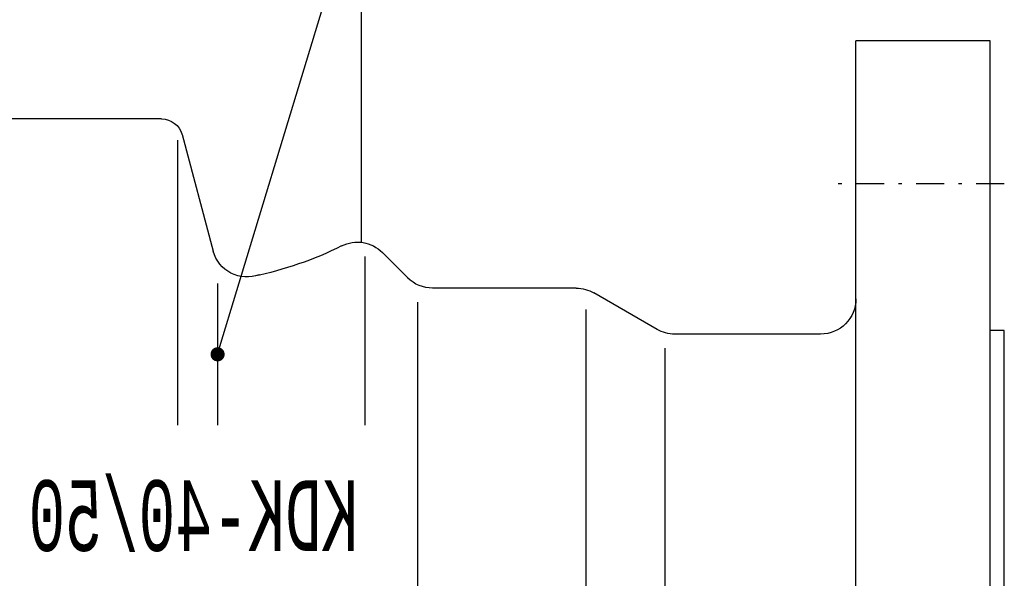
# Model space of a CAD drawing. Extents: x 33706 to 249013, y -74890 to 17912.
# Tile 167 of 256: x 124030 to 124099, y -24610 to -24571. Entities that reach past the tile are written whole.
import ezdxf
from ezdxf.enums import TextEntityAlignment as Align

# ---------------------------------------------------------------- set-up
doc = ezdxf.new("R2010")
doc.units = 0
doc.header["$MEASUREMENT"] = 0
doc.linetypes.add('DASHDOT', pattern=[8.5, 4, -2, 0.5, -2])
for name, color, linetype in [('LC-007-002-----0', 1, 'Continuous'), ('LC-008-002-----0', 1, 'Continuous'), ('LC-009-002-----0', 1, 'Continuous'), ('LC-010-002-----0', 1, 'Continuous'), ('LC-015-002-----0', 1, 'Continuous'), ('LC-016-004-----0', 1, 'Continuous')]:
    doc.layers.add(name, color=color, linetype=linetype)
doc.layers.add('WYMIARY-I-OPISY', color=3, linetype='Continuous', lineweight=9)
doc.styles.add('LC-TXT-001-0', font='MONOTXT')
doc.styles.get("Standard").update_dxf_attribs({"font": 'ARIALN.TTF'})
doc.dimstyles.new('zewn', dxfattribs={"dimtxt": 10, "dimasz": 7, "dimexe": 1.25, "dimexo": 10, "dimgap": 3, "dimtad": 1, "dimdec": 0, "dimtxsty": 'Standard', "dimblk": 'ARCHTICK', "dimcen": 10, "dimadec": 0, "dimazin": 0, "dimtfac": 1, "dimtdec": 0, "dimtmove": 0, "dimatfit": 3, "dimfxl": 1, "dimarcsym": 0})

# ---------------------------------------------------------------- blocks, each defined once
blk = doc.blocks.new('kdk dn40 pn50')
at = {"layer": 'LC-007-002-----0'}
for p, q in [((-29.5, 48.98), (-29.5, 83.5)), ((-118.5, -77.5), (-118.5, 77.5)), ((-99.5, -77.5), (-99.5, 77.5)), ((-1.2, 66.45), (21.5, 66.45)), ((-3.5, 23.1), (-3.5, 63.45)), ((-59.9, 42.5), (-39.57, 42.5)), ((-37.5, -40.5), (-37.5, 40.5)), ((-120.5, -36.5), (-120.5, 36.5)), ((-120.5, 36.5), (-118.5, 36.5)), ((-94.5, 36), (-73.84, 36)), ((-72.5, -34), (-72.5, 34))]:
    blk.add_line(p, q, dxfattribs=at)
for centre, start, end in [((-94.5, 41), 180, 270), ((-73.84, 41), 270, 300)]:
    blk.add_arc(centre, 5, start, end, dxfattribs=at)
at = {"layer": 'LC-008-002-----0'}
for p, q in [((-30, 23.1), (-30, 47)), ((-9.13, 43.17), (-9.13, 23.1)), ((-61.24, 39.5), (-61.24, -39.5))]:
    blk.add_line(p, q, dxfattribs=at)
at = {"layer": 'LC-009-002-----0'}
for p, q in [((-4.1, 64.23), (-8.52, 47.73)), ((-36.04, 43.96), (-32.46, 47.54)), ((-71.34, 36.67), (-62.4, 41.83))]:
    blk.add_line(p, q, dxfattribs=at)
for centre, radius, start, end in [((-28.92, 44.01), 5, 63.4746, 135), ((-4.17, 93.59), 50.42, 243.4746, 258.4787), ((-13.26, 49), 4.91, 249.1681, 345), ((-39.57, 47.5), 5, 270, 315), ((-59.9, 37.5), 5, 90, 120)]:
    blk.add_arc(centre, radius, start, end, dxfattribs=at)
at = {"layer": 'LC-010-002-----0', "color": 2, "linetype": 'DASHDOT'}
blk.add_line((-120.5, 57.25), (-96.5, 57.25), dxfattribs=at)
at = {"layer": 'LC-010-002-----0'}
blk.add_arc((-1.2, 63.45), 3, 90, 165, dxfattribs=at)
at = {"layer": 'LC-015-002-----0'}
blk.add_line((-118.5, 77.5), (-99.5, 77.5), dxfattribs=at)
at = {"layer": 'LC-016-004-----0', "style": 'LC-TXT-001-0', "width": 0.6}
blk.add_text('KDK-40/50', height=10, dxfattribs=at).set_placement((-5.73, 5.31), align=Align.CENTER)
blk = doc.blocks.new('_ArchTick')
at = {"color": 0, "linetype": 'ByBlock', "const_width": 0.15}
blk.add_lwpolyline([(-0.5, -0.5), (0.5, 0.5)], dxfattribs=at)

msp = doc.modelspace()

# ---------------------------------------------------------------- block references
at = {"linetype": 'Continuous', "xscale": -0.5, "yscale": 0.5, "zscale": 2}
msp.add_blockref('kdk dn40 pn50', (124039.122, -24611.109), dxfattribs=at)

# ---------------------------------------------------------------- leaders
at = {"layer": 'WYMIARY-I-OPISY', "annotation_type": 0, "has_hookline": 1, "hookline_direction": 0, "text_width": 53.683}
msp.add_leader([(124043.686, -24594.541), (124127.414, -24318.522), (124131.414, -24318.522)], dimstyle='zewn', override={"dimasz": 4, "dimtad": 0, "dimldrblk": 'DotSmall'}, dxfattribs=at)

doc.saveas('drawing.dxf')
